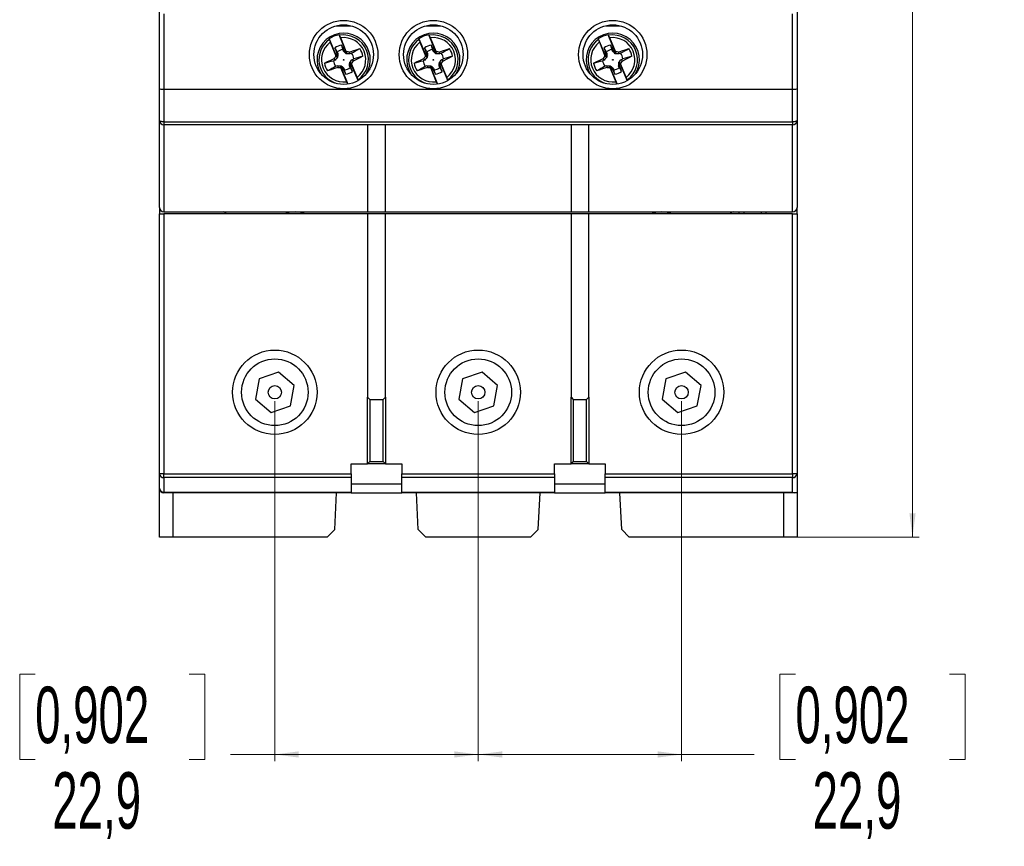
# Model space of a CAD drawing. Header units: millimetres. Extents: x 0 to 594, y 0 to 420.
# Tile 5 of 11: x 107 to 217, y 211 to 304. Entities that reach past the tile are written whole.
import ezdxf

# ---------------------------------------------------------------- set-up
doc = ezdxf.new("R2010")
doc.units = ezdxf.units.MM
doc.styles.add('SLDTEXTSTYLE1', font='TXT', dxfattribs={"width": 0.605})
doc.dimstyles.new('SLDDIMSTYLE0', dxfattribs={"dimtxt": 6.163965, "dimasz": 2.7, "dimexe": 0, "dimexo": 0.0625, "dimgap": 1.540991, "dimtad": 0, "dimdec": 1, "dimrnd": 1e-09, "dimzin": 12, "dimdsep": 46, "dimtxsty": 'SLDTEXTSTYLE1', "dimsah": 1, "dimcen": 0.09, "dimadec": 0, "dimazin": 3, "dimtfac": 1, "dimtdec": 3, "dimtofl": 0, "dimtmove": 0, "dimatfit": 3, "dimfxl": 0, "dimfrac": 2, "dimtolj": 1, "dimtzin": 12, "dimarcsym": 0})

# ---------------------------------------------------------------- blocks, each defined once
blk = doc.blocks.new('_D')
at = {"color": 7, "linetype": 'Continuous', "lineweight": 18}
for p, q in [((193.66, 394.4), (207.91, 394.4)), ((207.16, 394.4), (207.16, 331.48)), ((198.13, 326.85), (198.13, 328.59)), ((198.13, 328.59), (207.72, 328.59)), ((207.72, 328.59), (207.72, 326.85)), ((198.13, 313.35), (198.13, 311.61)), ((207.72, 311.61), (207.72, 313.35)), ((198.13, 311.61), (207.72, 311.61)), ((207.16, 245.8), (207.16, 308.72)), ((193.66, 245.8), (207.91, 245.8))]:
    blk.add_line(p, q, dxfattribs=at)
for points in [[(207.16, 394.4), (206.81, 391.7), (207.51, 391.7)], [(207.16, 245.8), (207.51, 248.5), (206.81, 248.5)]]:
    blk.add_solid(points, dxfattribs=at)
at = {"color": 7, "linetype": 'Continuous', "lineweight": 18, "char_height": 6.35, "attachment_point": 1, "rotation": 90, "style": 'SLDTEXTSTYLE1'}
for s, insert in [('148,6', (209.16, 311.42)), ('5,85', (199.54, 313.35))]:
    blk.add_mtext(s, dxfattribs=dict(at, insert=insert))
blk = doc.blocks.new('_D_1')
at = {"color": 7, "linetype": 'Continuous', "lineweight": 18}
for p, q in [((135.36, 261.1), (135.36, 220.6)), ((158.26, 261.1), (158.26, 220.6)), ((108.37, 230.39), (106.63, 230.39)), ((106.63, 230.39), (106.63, 220.79)), ((125.73, 230.39), (127.46, 230.39)), ((127.46, 230.39), (127.46, 220.79)), ((106.63, 220.79), (108.37, 220.79)), ((127.46, 220.79), (125.73, 220.79)), ((135.36, 221.35), (130.36, 221.35)), ((158.26, 221.35), (135.36, 221.35))]:
    blk.add_line(p, q, dxfattribs=at)
for points in [[(135.36, 221.35), (138.06, 221), (138.06, 221.7)], [(158.26, 221.35), (155.56, 221.7), (155.56, 221)]]:
    blk.add_solid(points, dxfattribs=at)
at = {"color": 7, "linetype": 'Continuous', "lineweight": 18, "char_height": 6.35, "attachment_point": 1, "style": 'SLDTEXTSTYLE1'}
for s, insert in [('0,902', (108.37, 228.98)), ('22,9', (110.3, 219.35))]:
    blk.add_mtext(s, dxfattribs=dict(at, insert=insert))
blk = doc.blocks.new('_D_2')
at = {"color": 7, "linetype": 'Continuous', "lineweight": 18}
for p, q in [((158.26, 261.1), (158.26, 220.6)), ((181.16, 261.1), (181.16, 220.6)), ((193.98, 230.39), (192.24, 230.39)), ((192.24, 230.39), (192.24, 220.79)), ((211.34, 230.39), (213.08, 230.39)), ((213.08, 230.39), (213.08, 220.79)), ((158.26, 221.35), (181.16, 221.35)), ((181.16, 221.35), (189.35, 221.35)), ((192.24, 220.79), (193.98, 220.79)), ((213.08, 220.79), (211.34, 220.79))]:
    blk.add_line(p, q, dxfattribs=at)
for points in [[(158.26, 221.35), (160.96, 221), (160.96, 221.7)], [(181.16, 221.35), (178.46, 221.7), (178.46, 221)]]:
    blk.add_solid(points, dxfattribs=at)
at = {"color": 7, "linetype": 'Continuous', "lineweight": 18, "char_height": 6.35, "attachment_point": 1, "style": 'SLDTEXTSTYLE1'}
for s, insert in [('0,902', (193.98, 228.98)), ('22,9', (195.91, 219.35))]:
    blk.add_mtext(s, dxfattribs=dict(at, insert=insert))

msp = doc.modelspace()

# ---------------------------------------------------------------- linework, layer by layer
at = {"color": 7, "linetype": 'Continuous', "lineweight": 25}
for p, q in [((122.359, 296.293), (122.359, 305.202)), ((194.159, 305.202), (194.159, 296.293)), ((122.859, 304.702), (122.859, 296.202)), ((193.659, 296.202), (193.659, 304.702)), ((142.313, 303.356), (143.906, 303.356)), ((152.413, 303.356), (154.006, 303.356)), ((172.613, 303.356), (174.206, 303.356)), ((141.484, 301.874), (142.322, 299.853)), ((141.488, 301.788), (141.484, 301.874)), ((143.43, 300.313), (142.592, 302.333)), ((142.592, 302.333), (142.65, 302.27)), ((143.41, 300.463), (142.778, 301.987)), ((151.584, 301.874), (152.422, 299.853)), ((151.588, 301.788), (151.584, 301.874)), ((153.53, 300.313), (152.692, 302.333)), ((152.692, 302.333), (152.75, 302.27)), ((153.51, 300.463), (152.878, 301.987)), ((171.784, 301.874), (172.622, 299.853)), ((171.788, 301.788), (171.784, 301.874)), ((173.73, 300.313), (172.892, 302.333)), ((172.892, 302.333), (172.95, 302.27)), ((173.71, 300.463), (173.078, 301.987)), ((141.598, 301.498), (142.23, 299.974)), ((143.08, 300.483), (143.003, 300.66)), ((143.43, 300.313), (143.172, 300.537)), ((143.43, 300.313), (143.41, 300.463)), ((143.41, 300.463), (143.476, 300.405)), ((151.698, 301.498), (152.33, 299.974)), ((153.18, 300.483), (153.103, 300.66)), ((153.53, 300.313), (153.272, 300.537)), ((153.53, 300.313), (153.51, 300.463)), ((153.51, 300.463), (153.576, 300.405)), ((171.898, 301.498), (172.53, 299.974)), ((173.38, 300.483), (173.303, 300.66)), ((173.73, 300.313), (173.472, 300.537)), ((173.73, 300.313), (173.71, 300.463)), ((173.71, 300.463), (173.776, 300.405)), ((142.146, 299.491), (141.969, 299.414)), ((142.224, 299.886), (142.23, 299.974)), ((142.43, 299.801), (142.224, 299.886)), ((142.23, 299.974), (142.322, 299.853)), ((142.346, 300.194), (142.322, 299.853)), ((142.378, 300.401), (142.448, 300.221)), ((143.39, 300.199), (143.476, 300.405)), ((143.99, 300.252), (143.81, 300.181)), ((144.072, 299.549), (144.249, 299.626)), ((152.246, 299.491), (152.069, 299.414)), ((152.324, 299.886), (152.33, 299.974)), ((152.53, 299.801), (152.324, 299.886)), ((152.33, 299.974), (152.422, 299.853)), ((152.446, 300.194), (152.422, 299.853)), ((152.478, 300.401), (152.548, 300.221)), ((153.49, 300.199), (153.576, 300.405)), ((154.09, 300.252), (153.91, 300.181)), ((154.172, 299.549), (154.349, 299.626)), ((172.446, 299.491), (172.269, 299.414)), ((172.524, 299.886), (172.53, 299.974)), ((172.73, 299.801), (172.524, 299.886)), ((172.53, 299.974), (172.622, 299.853)), ((172.646, 300.194), (172.622, 299.853)), ((172.678, 300.401), (172.748, 300.221)), ((173.69, 300.199), (173.776, 300.405)), ((174.29, 300.252), (174.11, 300.181)), ((174.372, 299.549), (174.549, 299.626)), ((142.229, 298.788), (142.408, 298.859)), ((142.828, 298.841), (142.743, 298.635)), ((142.809, 298.577), (142.743, 298.635)), ((142.789, 298.728), (142.809, 298.577)), ((142.789, 298.728), (143.593, 296.787)), ((142.789, 298.728), (143.046, 298.504)), ((142.809, 298.577), (143.441, 297.054)), ((143.138, 298.557), (143.215, 298.38)), ((143.841, 298.64), (143.77, 298.819)), ((143.789, 299.239), (143.994, 299.154)), ((143.873, 298.847), (143.897, 299.187)), ((144.733, 297.172), (143.897, 299.187)), ((143.989, 299.066), (143.897, 299.187)), ((143.994, 299.154), (143.989, 299.066)), ((144.621, 297.543), (143.989, 299.066)), ((152.329, 298.788), (152.508, 298.859)), ((152.928, 298.841), (152.843, 298.635)), ((152.909, 298.577), (152.843, 298.635)), ((152.889, 298.728), (152.909, 298.577)), ((152.889, 298.728), (153.693, 296.787)), ((152.889, 298.728), (153.146, 298.504)), ((152.909, 298.577), (153.541, 297.054)), ((153.238, 298.557), (153.315, 298.38)), ((153.941, 298.64), (153.87, 298.819)), ((153.889, 299.239), (154.094, 299.154)), ((153.973, 298.847), (153.997, 299.187)), ((154.833, 297.172), (153.997, 299.187)), ((154.089, 299.066), (153.997, 299.187)), ((154.094, 299.154), (154.089, 299.066)), ((154.721, 297.543), (154.089, 299.066)), ((172.529, 298.788), (172.708, 298.859)), ((173.128, 298.841), (173.043, 298.635)), ((173.109, 298.577), (173.043, 298.635)), ((173.089, 298.728), (173.109, 298.577)), ((173.089, 298.728), (173.893, 296.787)), ((173.089, 298.728), (173.346, 298.504)), ((173.109, 298.577), (173.741, 297.054)), ((173.438, 298.557), (173.515, 298.38)), ((174.141, 298.64), (174.07, 298.819)), ((174.089, 299.239), (174.294, 299.154)), ((174.173, 298.847), (174.197, 299.187)), ((175.033, 297.172), (174.197, 299.187)), ((174.289, 299.066), (174.197, 299.187)), ((174.294, 299.154), (174.289, 299.066)), ((174.921, 297.543), (174.289, 299.066)), ((122.359, 292.702), (122.359, 296.293)), ((122.859, 296.202), (193.659, 296.202)), ((122.859, 296.202), (122.859, 292.526)), ((193.659, 292.526), (193.659, 296.202)), ((194.159, 296.293), (194.159, 292.702)), ((122.359, 282.902), (122.359, 292.702)), ((194.159, 292.702), (194.159, 282.902)), ((122.859, 292.526), (193.659, 292.526)), ((122.859, 292.526), (122.859, 292.202)), ((193.659, 292.202), (122.859, 292.202)), ((122.859, 292.202), (122.859, 282.402)), ((145.809, 292.202), (145.809, 282.402)), ((147.809, 282.402), (147.809, 292.202)), ((168.709, 292.202), (168.709, 282.402)), ((170.709, 282.402), (170.709, 292.202)), ((193.659, 292.526), (193.659, 292.202)), ((193.659, 282.402), (193.659, 292.202)), ((122.359, 282.902), (122.359, 282.202)), ((194.159, 282.202), (194.159, 282.902)), ((122.359, 252.938), (122.359, 282.202)), ((122.359, 282.202), (122.859, 282.202)), ((122.859, 282.402), (145.809, 282.402)), ((122.859, 282.202), (122.859, 252.938)), ((145.809, 282.202), (122.859, 282.202)), ((145.809, 282.402), (147.809, 282.402)), ((145.809, 282.202), (145.809, 261.552)), ((147.809, 282.202), (145.809, 282.202)), ((147.809, 282.402), (168.709, 282.402)), ((147.809, 261.552), (147.809, 282.202)), ((168.709, 282.202), (147.809, 282.202)), ((168.709, 282.402), (170.709, 282.402)), ((168.709, 282.202), (168.709, 261.552)), ((170.709, 282.202), (168.709, 282.202)), ((170.709, 282.402), (193.659, 282.402)), ((193.659, 282.202), (170.709, 282.202)), ((170.709, 261.552), (170.709, 282.202)), ((187.659, 282.202), (187.659, 282.402)), ((188.159, 282.402), (188.159, 282.202)), ((190.159, 282.202), (190.159, 282.402)), ((190.659, 282.402), (190.659, 282.202)), ((193.659, 252.938), (193.659, 282.202)), ((193.659, 282.202), (194.159, 282.202)), ((194.159, 282.202), (194.159, 252.938)), ((135.788, 264.383), (133.598, 263.614)), ((137.549, 262.872), (135.788, 264.383)), ((158.688, 264.383), (156.498, 263.614)), ((160.449, 262.872), (158.688, 264.383)), ((181.588, 264.383), (179.398, 263.614)), ((183.349, 262.872), (181.588, 264.383)), ((133.598, 263.614), (133.17, 261.332)), ((137.121, 260.591), (137.549, 262.872)), ((156.498, 263.614), (156.07, 261.332)), ((160.021, 260.591), (160.449, 262.872)), ((179.398, 263.614), (178.97, 261.332)), ((182.921, 260.591), (183.349, 262.872)), ((133.17, 261.332), (134.931, 259.821)), ((134.931, 259.821), (137.121, 260.591)), ((145.809, 254.052), (145.809, 261.552)), ((145.809, 261.552), (146.059, 261.302)), ((146.059, 261.302), (146.059, 254.302)), ((146.059, 261.302), (147.559, 261.302)), ((147.559, 261.302), (147.809, 261.552)), ((147.559, 254.302), (147.559, 261.302)), ((147.809, 261.552), (147.809, 254.052)), ((156.07, 261.332), (157.831, 259.821)), ((157.831, 259.821), (160.021, 260.591)), ((168.709, 254.052), (168.709, 261.552)), ((168.709, 261.552), (168.959, 261.302)), ((168.959, 261.302), (168.959, 254.302)), ((168.959, 261.302), (170.459, 261.302)), ((170.459, 261.302), (170.709, 261.552)), ((170.459, 254.302), (170.459, 261.302)), ((170.709, 261.552), (170.709, 254.052)), ((178.97, 261.332), (180.731, 259.821)), ((180.731, 259.821), (182.921, 260.591)), ((143.959, 252.938), (143.959, 254.052)), ((143.959, 254.052), (145.809, 254.052)), ((146.059, 254.302), (145.809, 254.052)), ((147.809, 254.052), (145.809, 254.052)), ((146.059, 254.302), (147.559, 254.302)), ((147.559, 254.302), (147.809, 254.052)), ((147.809, 254.052), (149.659, 254.052)), ((149.659, 254.052), (149.659, 252.938)), ((166.859, 254.052), (168.709, 254.052)), ((166.859, 252.938), (166.859, 254.052)), ((168.959, 254.302), (168.709, 254.052)), ((170.709, 254.052), (168.709, 254.052)), ((168.959, 254.302), (170.459, 254.302)), ((170.459, 254.302), (170.709, 254.052)), ((170.709, 254.052), (172.559, 254.052)), ((172.559, 254.052), (172.559, 252.938)), ((122.859, 252.938), (122.359, 252.938)), ((122.359, 251.302), (122.359, 252.938)), ((122.859, 252.505), (122.859, 252.938)), ((122.859, 252.938), (143.959, 252.938)), ((143.959, 252.938), (143.959, 252.505)), ((149.659, 252.938), (166.859, 252.938)), ((149.659, 252.505), (149.659, 252.938)), ((166.859, 252.938), (166.859, 252.505)), ((172.559, 252.938), (193.659, 252.938)), ((172.559, 252.505), (172.559, 252.938)), ((194.159, 252.938), (193.659, 252.938)), ((193.659, 252.938), (193.659, 252.505)), ((194.159, 252.938), (194.159, 250.802)), ((143.959, 252.505), (122.859, 252.505)), ((122.859, 252.505), (122.859, 250.869)), ((143.959, 252.505), (143.959, 250.869)), ((143.959, 251.802), (149.659, 251.802)), ((166.859, 252.505), (149.659, 252.505)), ((149.659, 250.869), (149.659, 252.505)), ((166.859, 252.505), (166.859, 250.869)), ((166.859, 251.802), (172.559, 251.802)), ((193.659, 252.505), (172.559, 252.505)), ((172.559, 250.869), (172.559, 252.505)), ((193.659, 250.869), (193.659, 252.505)), ((122.359, 245.802), (122.359, 251.302)), ((122.859, 250.869), (143.959, 250.869)), ((122.859, 250.869), (122.859, 250.802)), ((143.959, 250.802), (122.859, 250.802)), ((123.859, 250.802), (123.859, 245.802)), ((142.104, 246.646), (142.321, 250.802)), ((143.959, 250.869), (143.959, 250.802)), ((143.959, 250.802), (149.659, 250.802)), ((149.659, 250.869), (166.859, 250.869)), ((149.659, 250.802), (149.659, 250.869)), ((166.859, 250.802), (149.659, 250.802)), ((151.515, 246.646), (151.297, 250.802)), ((165.004, 246.646), (165.221, 250.802)), ((166.859, 250.869), (166.859, 250.802)), ((166.859, 250.802), (172.559, 250.802)), ((172.559, 250.869), (193.659, 250.869)), ((172.559, 250.802), (172.559, 250.869)), ((193.909, 250.802), (172.559, 250.802)), ((174.415, 246.646), (174.197, 250.802)), ((192.659, 245.802), (192.659, 250.802)), ((194.159, 250.802), (193.909, 250.802)), ((194.159, 250.802), (194.159, 245.802)), ((141.259, 245.802), (142.104, 246.646)), ((151.515, 246.646), (152.359, 245.802)), ((164.159, 245.802), (165.004, 246.646)), ((174.415, 246.646), (175.259, 245.802)), ((123.859, 245.802), (122.359, 245.802)), ((141.259, 245.802), (123.859, 245.802)), ((164.159, 245.802), (152.359, 245.802)), ((192.659, 245.802), (175.259, 245.802)), ((194.159, 245.802), (192.659, 245.802))]:
    msp.add_line(p, q, dxfattribs=at)
at = {"color": 7, "linetype": 'Continuous', "lineweight": 25, "flags": 128}
for points in [[(142.124, 300.846), (142.215, 300.579), (142.346, 300.194)], [(143.172, 300.537), (143.001, 300.883), (142.868, 301.154)], [(143.08, 300.483), (143.154, 300.526), (143.172, 300.537)], [(143.39, 300.199), (143.25, 300.328), (143.165, 300.406), (143.08, 300.483)], [(143.756, 300.386), (144.136, 300.515), (144.525, 300.647), (144.914, 300.779)], [(152.224, 300.846), (152.315, 300.579), (152.446, 300.194)], [(153.272, 300.537), (153.101, 300.883), (152.968, 301.154)], [(153.18, 300.483), (153.254, 300.526), (153.272, 300.537)], [(153.49, 300.199), (153.35, 300.328), (153.265, 300.406), (153.18, 300.483)], [(153.856, 300.386), (154.236, 300.515), (154.625, 300.647), (155.014, 300.779)], [(172.424, 300.846), (172.515, 300.579), (172.646, 300.194)], [(173.472, 300.537), (173.301, 300.883), (173.168, 301.154)], [(173.38, 300.483), (173.454, 300.526), (173.472, 300.537)], [(173.69, 300.199), (173.55, 300.328), (173.465, 300.406), (173.38, 300.483)], [(174.056, 300.386), (174.436, 300.515), (174.825, 300.647), (175.214, 300.779)], [(140.944, 299.133), (141.303, 299.31), (141.663, 299.488), (142.023, 299.666), (142.04, 299.674)], [(142.04, 299.674), (142.09, 299.732), (142.224, 299.886)], [(142.146, 299.491), (142.104, 299.565), (142.04, 299.674)], [(142.43, 299.801), (142.302, 299.661), (142.224, 299.576), (142.146, 299.491)], [(142.448, 300.221), (142.366, 300.199), (142.346, 300.194)], [(142.448, 300.221), (142.444, 300.116), (142.439, 300.01), (142.43, 299.801)], [(143.81, 300.181), (143.705, 300.186), (143.599, 300.19), (143.39, 300.199)], [(143.789, 299.239), (143.917, 299.38), (143.995, 299.465), (144.072, 299.549)], [(144.179, 299.366), (144.129, 299.309), (143.994, 299.154)], [(144.072, 299.549), (144.115, 299.476), (144.179, 299.366)], [(145.275, 299.908), (144.915, 299.73), (144.556, 299.552), (144.196, 299.375), (144.179, 299.366)], [(151.044, 299.133), (151.403, 299.31), (151.763, 299.488), (152.123, 299.666), (152.14, 299.674)], [(152.14, 299.674), (152.19, 299.732), (152.324, 299.886)], [(152.246, 299.491), (152.204, 299.565), (152.14, 299.674)], [(152.53, 299.801), (152.402, 299.661), (152.324, 299.576), (152.246, 299.491)], [(152.548, 300.221), (152.466, 300.199), (152.446, 300.194)], [(152.548, 300.221), (152.544, 300.116), (152.539, 300.01), (152.53, 299.801)], [(153.91, 300.181), (153.805, 300.186), (153.699, 300.19), (153.49, 300.199)], [(153.889, 299.239), (154.017, 299.38), (154.095, 299.465), (154.172, 299.549)], [(154.279, 299.366), (154.229, 299.309), (154.094, 299.154)], [(154.172, 299.549), (154.215, 299.476), (154.279, 299.366)], [(155.375, 299.908), (155.015, 299.73), (154.656, 299.552), (154.296, 299.375), (154.279, 299.366)], [(171.244, 299.133), (171.603, 299.31), (171.963, 299.488), (172.323, 299.666), (172.34, 299.674)], [(172.34, 299.674), (172.39, 299.732), (172.524, 299.886)], [(172.446, 299.491), (172.404, 299.565), (172.34, 299.674)], [(172.73, 299.801), (172.602, 299.661), (172.524, 299.576), (172.446, 299.491)], [(172.748, 300.221), (172.666, 300.199), (172.646, 300.194)], [(172.748, 300.221), (172.744, 300.116), (172.739, 300.01), (172.73, 299.801)], [(174.11, 300.181), (174.005, 300.186), (173.899, 300.19), (173.69, 300.199)], [(174.089, 299.239), (174.217, 299.38), (174.295, 299.465), (174.372, 299.549)], [(174.479, 299.366), (174.429, 299.309), (174.294, 299.154)], [(174.372, 299.549), (174.415, 299.476), (174.479, 299.366)], [(175.575, 299.908), (175.215, 299.73), (174.856, 299.552), (174.496, 299.375), (174.479, 299.366)], [(142.463, 298.655), (142.083, 298.526), (141.694, 298.394), (141.305, 298.261)], [(142.408, 298.859), (142.513, 298.855), (142.62, 298.85), (142.828, 298.841)], [(142.828, 298.841), (142.969, 298.713), (143.054, 298.635), (143.138, 298.557)], [(143.138, 298.557), (143.065, 298.514), (143.046, 298.504)], [(143.046, 298.504), (143.217, 298.157), (143.351, 297.887)], [(143.77, 298.819), (143.775, 298.924), (143.78, 299.03), (143.789, 299.239)], [(143.77, 298.819), (143.853, 298.841), (143.873, 298.847)], [(144.095, 298.195), (144.004, 298.462), (143.873, 298.847)], [(152.563, 298.655), (152.183, 298.526), (151.794, 298.394), (151.405, 298.261)], [(152.508, 298.859), (152.613, 298.855), (152.72, 298.85), (152.928, 298.841)], [(152.928, 298.841), (153.069, 298.713), (153.154, 298.635), (153.238, 298.557)], [(153.238, 298.557), (153.165, 298.514), (153.146, 298.504)], [(153.146, 298.504), (153.317, 298.157), (153.451, 297.887)], [(153.87, 298.819), (153.875, 298.924), (153.88, 299.03), (153.889, 299.239)], [(153.87, 298.819), (153.953, 298.841), (153.973, 298.847)], [(154.195, 298.195), (154.104, 298.462), (153.973, 298.847)], [(172.763, 298.655), (172.383, 298.526), (171.994, 298.394), (171.605, 298.261)], [(172.708, 298.859), (172.813, 298.855), (172.92, 298.85), (173.128, 298.841)], [(173.128, 298.841), (173.269, 298.713), (173.354, 298.635), (173.438, 298.557)], [(173.438, 298.557), (173.365, 298.514), (173.346, 298.504)], [(173.346, 298.504), (173.517, 298.157), (173.651, 297.887)], [(174.07, 298.819), (174.075, 298.924), (174.08, 299.03), (174.089, 299.239)], [(174.07, 298.819), (174.153, 298.841), (174.173, 298.847)], [(174.395, 298.195), (174.304, 298.462), (174.173, 298.847)], [(122.859, 292.526), (122.762, 292.53), (122.668, 292.54), (122.582, 292.556), (122.506, 292.578), (122.444, 292.604), (122.397, 292.635), (122.369, 292.668), (122.359, 292.702)], [(194.159, 292.702), (194.15, 292.668), (194.121, 292.635), (194.075, 292.604), (194.013, 292.578), (193.937, 292.556), (193.851, 292.54), (193.757, 292.53), (193.659, 292.526)], [(137.634, 282.402), (136.952, 282.335), (136.468, 282.202)], [(138.801, 282.202), (138.28, 282.342), (137.634, 282.402)], [(178.884, 282.402), (178.239, 282.342), (177.718, 282.202)], [(180.051, 282.202), (179.567, 282.335), (178.884, 282.402)]]:
    msp.add_lwpolyline(points, dxfattribs=at)
at = {"color": 7, "linetype": 'Continuous', "lineweight": 25}
for centre, radius in [((143.109, 300.102), 3.85), ((153.209, 300.102), 3.85), ((173.409, 300.102), 3.85), ((143.109, 300.102), 3.35), ((153.209, 300.102), 3.35), ((173.409, 300.102), 3.35), ((143.109, 299.52), 0.0467), ((153.209, 299.52), 0.0467), ((173.409, 299.52), 0.0467), ((135.359, 262.102), 4.75), ((158.259, 262.102), 4.75), ((181.159, 262.102), 4.75), ((135.359, 262.102), 3.75), ((158.259, 262.102), 3.75), ((181.159, 262.102), 3.75), ((135.359, 262.102), 0.75), ((158.259, 262.102), 0.75), ((181.159, 262.102), 0.75)]:
    msp.add_circle(centre, radius, dxfattribs=at)
for centre, radius, start, end in [((143.109, 299.52), 3, 327.33282, 212.66718), ((143.109, 299.52), 2.86, 100.41269, 124.63265), ((144.604, 302.803), 3.277, 198.04265, 203.47194), ((143.109, 299.52), 2.788, 305.55948, 99.48587), ((140.68, 301.21), 2.237, 20.30955, 28.26656), ((143.109, 299.52), 2.489, 307.38551, 97.65984), ((153.209, 299.52), 3, 327.33282, 212.66718), ((153.209, 299.52), 2.86, 100.41269, 124.63265), ((154.704, 302.803), 3.277, 198.04265, 203.47194), ((153.209, 299.52), 2.788, 305.55948, 99.48587), ((150.78, 301.21), 2.237, 20.30955, 28.26656), ((153.209, 299.52), 2.489, 307.38551, 97.65984), ((173.409, 299.52), 3, 327.33282, 212.66718), ((173.409, 299.52), 2.86, 100.41269, 124.63265), ((174.904, 302.803), 3.277, 198.04265, 203.47194), ((173.409, 299.52), 2.788, 305.55948, 99.48587), ((170.98, 301.21), 2.237, 20.30955, 28.26656), ((173.409, 299.52), 2.489, 307.38551, 97.65984), ((143.109, 299.52), 2.489, 127.38551, 277.65984), ((143.109, 299.52), 1.652, 98.4191, 126.62625), ((-126.88, 147.276), 309.753, 29.62658, 29.72129), ((143.109, 299.52), 1.145, 95.31638, 129.72896), ((441.608, 383.015), 309.753, 195.32406, 195.41877), ((-94.912, 720.096), 483.056, 299.64102, 299.76715), ((143.109, 299.52), 2.2, 10.14322, 34.90213), ((153.209, 299.52), 2.489, 127.38551, 277.65984), ((153.209, 299.52), 1.652, 98.4191, 126.62625), ((-116.78, 147.276), 309.753, 29.62658, 29.72129), ((153.209, 299.52), 1.145, 95.31638, 129.72896), ((451.708, 383.015), 309.753, 195.32406, 195.41877), ((-84.812, 720.096), 483.056, 299.64102, 299.76715), ((153.209, 299.52), 2.2, 10.14322, 34.90213), ((173.409, 299.52), 2.489, 127.38551, 277.65984), ((173.409, 299.52), 1.652, 98.4191, 126.62625), ((-96.58, 147.276), 309.753, 29.62658, 29.72129), ((173.409, 299.52), 1.145, 95.31638, 129.72896), ((471.908, 383.015), 309.753, 195.32406, 195.41877), ((-64.612, 720.096), 483.056, 299.64102, 299.76715), ((173.409, 299.52), 2.2, 10.14322, 34.90213), ((13.656, 765.116), 483.056, 285.27819, 285.40433), ((143.109, 299.52), 1.145, 185.31638, 219.72896), ((141.874, 275.454), 25.002, 85.68412, 86.32835), ((8.143, 264.253), 140.344, 14.83281, 14.91919), ((143.109, 299.52), 1.145, 5.31638, 39.72896), ((272.563, -166.076), 483.056, 105.27819, 105.40433), ((23.756, 765.116), 483.056, 285.27819, 285.40433), ((153.209, 299.52), 1.145, 185.31638, 219.72896), ((151.974, 275.454), 25.002, 85.68412, 86.32835), ((18.243, 264.253), 140.344, 14.83281, 14.91919), ((153.209, 299.52), 1.145, 5.31638, 39.72896), ((282.663, -166.076), 483.056, 105.27819, 105.40433), ((43.956, 765.116), 483.056, 285.27819, 285.40433), ((173.409, 299.52), 1.145, 185.31638, 219.72896), ((172.174, 275.454), 25.002, 85.68412, 86.32835), ((38.443, 264.253), 140.344, 14.83281, 14.91919), ((173.409, 299.52), 1.145, 5.31638, 39.72896), ((302.863, -166.076), 483.056, 105.27819, 105.40433), ((143.109, 299.52), 2.2, 190.14322, 214.90213), ((381.131, -121.055), 483.056, 119.64102, 119.76715), ((278.076, 334.787), 140.344, 194.83281, 194.91919), ((144.344, 323.586), 25.002, 265.68412, 266.32835), ((143.109, 299.52), 1.145, 275.31638, 309.72896), ((-155.389, 216.026), 309.753, 15.32406, 15.41877), ((413.099, 451.765), 309.753, 209.62658, 209.72129), ((153.209, 299.52), 2.2, 190.14322, 214.90213), ((391.231, -121.055), 483.056, 119.64102, 119.76715), ((288.176, 334.787), 140.344, 194.83281, 194.91919), ((154.444, 323.586), 25.002, 265.68412, 266.32835), ((153.209, 299.52), 1.145, 275.31638, 309.72896), ((-145.289, 216.026), 309.753, 15.32406, 15.41877), ((423.199, 451.765), 309.753, 209.62658, 209.72129), ((173.409, 299.52), 2.2, 190.14322, 214.90213), ((411.431, -121.055), 483.056, 119.64102, 119.76715), ((308.376, 334.787), 140.344, 194.83281, 194.91919), ((174.644, 323.586), 25.002, 265.68412, 266.32835), ((173.409, 299.52), 1.145, 275.31638, 309.72896), ((-125.089, 216.026), 309.753, 15.32406, 15.41877), ((443.399, 451.765), 309.753, 209.62658, 209.72129), ((143.109, 299.52), 1.652, 278.4191, 306.62625), ((141.615, 296.237), 3.277, 18.04265, 23.47194), ((153.209, 299.52), 1.652, 278.4191, 306.62625), ((151.715, 296.237), 3.277, 18.04265, 23.47194), ((173.409, 299.52), 1.652, 278.4191, 306.62625), ((171.915, 296.237), 3.277, 18.04265, 23.47194), ((145.539, 297.83), 2.237, 200.30955, 208.26656), ((155.639, 297.83), 2.237, 200.30955, 208.26656), ((175.839, 297.83), 2.237, 200.30955, 208.26656), ((122.859, 292.702), 0.5, 180, 270), ((193.659, 292.702), 0.5, 270, 0), ((122.859, 282.902), 0.5, 180, 270), ((193.659, 282.902), 0.5, 270, 0), ((129.538, 282.002), 0.4, 30, 90), ((186.981, 282.002), 0.4, 90, 150), ((122.828, 252.974), 0.47, 184.40195, 273.81126), ((193.691, 252.974), 0.47, 266.18874, 355.59805), ((122.828, 251.338), 0.47, 184.40195, 273.81126), ((122.859, 251.302), 0.5, 180, 270)]:
    msp.add_arc(centre, radius, start, end, dxfattribs=at)
at = {"color": 1, "linetype": 'Continuous', "lineweight": 25}
for centre in [(143.109, 299.52), (153.209, 299.52), (173.409, 299.52)]:
    msp.add_arc(centre, 2.788, 125.55948, 253.65924, dxfattribs=at)
at = {"color": 7, "linetype": 'Continuous', "lineweight": 25}
for centre, major_axis, ratio, start_param, end_param in [((122.859, 296.293), (0.5, 0), 0.1813346, 3.1415927, 4.712389), ((193.659, 296.293), (0.5, 0), 0.1813346, 4.712389, 6.2831853), ((193.659, 251.302), (-0.433, 0.433), 0.5773503, 2.0943951, 2.6179939)]:
    msp.add_ellipse(centre, major_axis=major_axis, ratio=ratio, start_param=start_param, end_param=end_param, dxfattribs=at)

# ---------------------------------------------------------------- dimensions: what is measured, and where the dimension line sits
at = {"color": 7, "linetype": 'Continuous', "lineweight": 18}
dim = msp.add_linear_dim(base=(207.159, 245.802), p1=(192.659, 394.402), p2=(192.659, 245.802), angle=90, dimstyle='SLDDIMSTYLE0', dxfattribs=at)
dim.commit()
dim.dimension.update_dxf_attribs({"geometry": '_D', "text_midpoint": (207.159, 320.102), "dimtype": 160})
for base, p1, p2, picture, middle in [((158.259, 221.355), (135.359, 262.102), (158.259, 262.102), '_D_1', (117.047, 221.355)), ((181.159, 221.355), (158.259, 262.102), (181.159, 262.102), '_D_2', (202.659, 221.355))]:
    dim = msp.add_linear_dim(base=base, p1=p1, p2=p2, dimstyle='SLDDIMSTYLE0', dxfattribs=at)
    dim.commit()
    dim.dimension.update_dxf_attribs({"geometry": picture, "text_midpoint": middle, "dimtype": 160})

doc.saveas('drawing.dxf')
